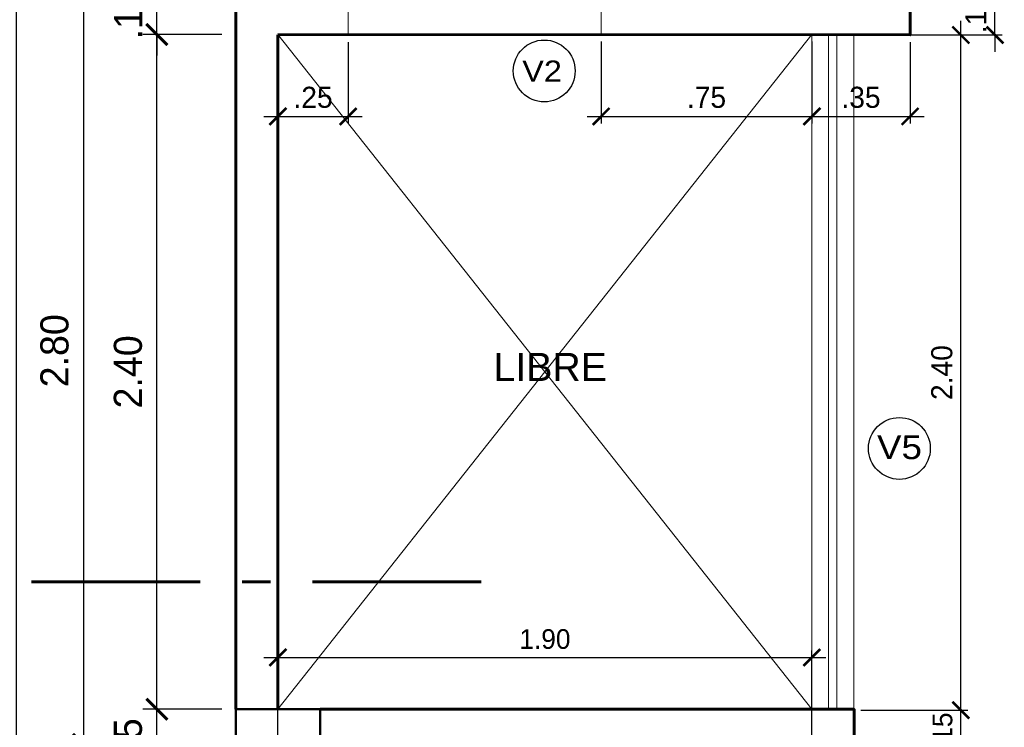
# Model space of a CAD drawing. Header units: metres. Extents: x -13 to 533, y -25 to 219.
# Tile 47 of 99: x 46.27 to 49.77, y 3.64 to 6.15. Entities that reach past the tile are written whole.
import ezdxf

# ---------------------------------------------------------------- set-up
doc = ezdxf.new("R2010")
doc.units = ezdxf.units.M
for name, pattern in [('ACAD_ISO10W100', [18, 12, -3, 0, -3]), ('DASHDOT', [1, 0.5, -0.25, 0, -0.25]), ('HIDDEN', [0.375, 0.25, -0.125])]:
    doc.linetypes.add(name, pattern=pattern)
for name, color, linetype, lineweight in [('COLUMNAS', 5, 'Continuous', 80), ('CORTES', 252, 'Continuous', 25), ('COTAS', 4, 'Continuous', 13), ('EJES', 251, 'Continuous', 20), ('Pluma 0.2', 252, 'Continuous', 20), ('PLUMA 0.8', 1, 'Continuous', 60)]:
    doc.layers.add(name, color=color, linetype=linetype, lineweight=lineweight)
doc.styles.add('STYLE1', font='arial.ttf', dxfattribs={"height": 0.3})
doc.styles.add('TEXTOCENT', font='GOTHIC.TTF')
doc.styles.add('TXTSHX', font='arial.ttf', dxfattribs={"height": 0.1})
doc.dimstyles.new('PLANTA50', dxfattribs={"dimscale": 0.5, "dimtxt": 0.2, "dimasz": 0.15, "dimexe": 0.1, "dimexo": 0.1, "dimgap": 0.1, "dimtad": 2, "dimzin": 7, "dimdsep": 46, "dimtxsty": 'TEXTOCENT', "dimblk": 'ARCHTICK', "dimcen": 0.2, "dimdle": 0.1, "dimclrd": 8, "dimclre": 8, "dimclrt": 256, "dimaunit": 1, "dimadec": 0, "dimazin": 0, "dimtfac": 1, "dimtix": 1, "dimtmove": 2, "dimatfit": 3, "dimldrblk": 'ARCHTICK', "dimfxl": 1, "dimtolj": 1, "dimtzin": 0, "dimarcsym": 0})

# ---------------------------------------------------------------- blocks, each defined once
blk = doc.blocks.new('_ARCHTICK')
at = {"color": 0, "linetype": 'ByBlock', "const_width": 0.15}
blk.add_lwpolyline([(-0.5, -0.5), (0.5, 0.5)], dxfattribs=at)
blk = doc.blocks.new('*D400')
at = {"layer": 'COTAS', "color": 8, "lineweight": -2, "transparency": 16777216}
for p, q in [((46.2553, 20.05), (46.2553, -0.05)), ((46.9871, 20), (46.2053, 20)), ((46.9371, 0), (46.2053, 0))]:
    blk.add_line(p, q, dxfattribs=at)
at = {"layer": 'Defpoints', "color": 0, "lineweight": 5, "transparency": 16777216}
for p in [(47.0371, 20), (46.2553, 0), (46.9871, 0)]:
    blk.add_point(p, dxfattribs=at)
at = {"layer": 'COTAS', "color": 8, "lineweight": -2, "transparency": 16777216, "xscale": 0.075, "yscale": 0.075, "zscale": 0.075}
for p, rotation in [((46.2553, 20), 90), ((46.2553, 0), 270)]:
    blk.add_blockref('_ARCHTICK', p, dxfattribs=dict(at, rotation=rotation))
at = {"layer": 'COTAS', "transparency": 16777216, "insert": (46.1527, 10), "char_height": 0.1, "attachment_point": 5, "rotation": 90, "style": 'TEXTOCENT'}
blk.add_mtext('\\A1;20.00', dxfattribs=at)
blk = doc.blocks.new('A$C7ABB6997')
at = {"layer": 'EJES', "color": 250, "linetype": 'DASHDOT', "ltscale": 0.01}
blk.add_line((0.22, 0.6), (0.22, 2.75), dxfattribs=at)
at = {"layer": 'EJES', "color": 250, "lineweight": 40}
blk.add_circle((0.22, 2.97), 0.22, dxfattribs=at)
blk = doc.blocks.new('*D403')
at = {"layer": 'COTAS', "color": 8, "lineweight": -2, "transparency": 16777216}
for p, q in [((46.7563, 3.7), (46.7563, 3.775)), ((46.9871, 3.7), (46.7063, 3.7)), ((46.7563, 3.45), (46.7563, 3.7)), ((46.9871, 3.45), (46.7063, 3.45)), ((46.7563, 3.45), (46.7563, 3.375))]:
    blk.add_line(p, q, dxfattribs=at)
at = {"layer": 'Defpoints', "color": 0, "lineweight": 5, "transparency": 16777216}
for p in [(46.7563, 3.7), (47.0371, 3.7), (47.0371, 3.45)]:
    blk.add_point(p, dxfattribs=at)
at = {"layer": 'COTAS', "color": 8, "lineweight": -2, "transparency": 16777216, "xscale": 0.075, "yscale": 0.075, "zscale": 0.075}
for p, rotation in [((46.7563, 3.7), 270), ((46.7563, 3.45), 90)]:
    blk.add_blockref('_ARCHTICK', p, dxfattribs=dict(at, rotation=rotation))
at = {"layer": 'COTAS', "transparency": 16777216, "insert": (46.6538, 3.575), "char_height": 0.1, "attachment_point": 5, "rotation": 90, "style": 'TEXTOCENT'}
blk.add_mtext('\\A1;.25', dxfattribs=at)
blk = doc.blocks.new('*D404')
at = {"layer": 'COTAS', "color": 8, "lineweight": -2, "transparency": 16777216}
for p, q in [((46.7563, 3.65), (46.7563, 6.15)), ((46.9871, 6.1), (46.7063, 6.1)), ((46.9871, 3.7), (46.7063, 3.7))]:
    blk.add_line(p, q, dxfattribs=at)
at = {"layer": 'Defpoints', "color": 0, "lineweight": 5, "transparency": 16777216}
for p in [(46.7563, 6.1), (47.0371, 6.1), (47.0371, 3.7)]:
    blk.add_point(p, dxfattribs=at)
at = {"layer": 'COTAS', "color": 8, "lineweight": -2, "transparency": 16777216, "xscale": 0.075, "yscale": 0.075, "zscale": 0.075}
for p, rotation in [((46.7563, 6.1), 90), ((46.7563, 3.7), 270)]:
    blk.add_blockref('_ARCHTICK', p, dxfattribs=dict(at, rotation=rotation))
at = {"layer": 'COTAS', "transparency": 16777216, "insert": (46.6538, 4.9), "char_height": 0.1, "attachment_point": 5, "rotation": 90, "style": 'TEXTOCENT'}
blk.add_mtext('\\A1;2.40', dxfattribs=at)
blk = doc.blocks.new('*D405')
at = {"layer": 'COTAS', "color": 8, "lineweight": -2, "transparency": 16777216}
for p, q in [((46.7563, 6.25), (46.7563, 6.325)), ((46.9871, 6.25), (46.7063, 6.25)), ((46.7563, 6.1), (46.7563, 6.25)), ((46.9871, 6.1), (46.7063, 6.1)), ((46.7563, 6.1), (46.7563, 6.025))]:
    blk.add_line(p, q, dxfattribs=at)
at = {"layer": 'Defpoints', "color": 0, "lineweight": 5, "transparency": 16777216}
for p in [(46.7563, 6.25), (47.0371, 6.25), (47.0371, 6.1)]:
    blk.add_point(p, dxfattribs=at)
at = {"layer": 'COTAS', "color": 8, "lineweight": -2, "transparency": 16777216, "xscale": 0.075, "yscale": 0.075, "zscale": 0.075}
for p, rotation in [((46.7563, 6.25), 270), ((46.7563, 6.1), 90)]:
    blk.add_blockref('_ARCHTICK', p, dxfattribs=dict(at, rotation=rotation))
at = {"layer": 'COTAS', "transparency": 16777216, "insert": (46.655, 6.175), "char_height": 0.1, "attachment_point": 5, "rotation": 90, "style": 'TEXTOCENT'}
blk.add_mtext('\\A1;.15', dxfattribs=at)
blk = doc.blocks.new('*D415')
at = {"layer": 'COTAS', "color": 8, "lineweight": -2, "transparency": 16777216}
for p, q in [((46.495, 6.425), (46.495, 3.525)), ((46.7063, 6.375), (46.445, 6.375)), ((46.7063, 3.575), (46.445, 3.575))]:
    blk.add_line(p, q, dxfattribs=at)
at = {"layer": 'Defpoints', "color": 0, "lineweight": 5, "transparency": 16777216}
for p in [(46.7563, 6.375), (46.495, 3.575), (46.7563, 3.575)]:
    blk.add_point(p, dxfattribs=at)
at = {"layer": 'COTAS', "color": 8, "lineweight": -2, "transparency": 16777216, "xscale": 0.075, "yscale": 0.075, "zscale": 0.075}
for p, rotation in [((46.495, 6.375), 90), ((46.495, 3.575), 270)]:
    blk.add_blockref('_ARCHTICK', p, dxfattribs=dict(at, rotation=rotation))
at = {"layer": 'COTAS', "transparency": 16777216, "insert": (46.3925, 4.975), "char_height": 0.1, "attachment_point": 5, "rotation": 90, "style": 'TEXTOCENT'}
blk.add_mtext('\\A1;2.80', dxfattribs=at)
blk = doc.blocks.new('*D498')
at = {"layer": 'COTAS', "color": 251, "linetype": 'Continuous', "lineweight": -2, "transparency": 16777216}
for p, q in [((49.6172, 3.6967), (49.6172, 3.7567)), ((49.2618, 3.6967), (49.6422, 3.6967)), ((49.6172, 3.55), (49.6172, 3.6967)), ((49.1121, 3.55), (49.6422, 3.55)), ((49.6172, 3.55), (49.6172, 3.49))]:
    blk.add_line(p, q, dxfattribs=at)
at = {"layer": 'Defpoints', "color": 0, "linetype": 'Continuous', "lineweight": 5, "transparency": 16777216}
for p in [(49.2368, 3.6967), (49.6172, 3.6967), (49.0871, 3.55)]:
    blk.add_point(p, dxfattribs=at)
at = {"layer": 'COTAS', "color": 251, "linetype": 'Continuous', "lineweight": -2, "transparency": 16777216, "xscale": 0.06, "yscale": 0.06, "zscale": 0.06}
for p, rotation in [((49.6172, 3.6967), 270), ((49.6172, 3.55), 90)]:
    blk.add_blockref('_ARCHTICK', p, dxfattribs=dict(at, rotation=rotation))
at = {"layer": 'COTAS', "color": 2, "linetype": 'Continuous', "lineweight": 5, "transparency": 16777216, "insert": (49.5522, 3.6234), "char_height": 0.07, "attachment_point": 5, "rotation": 90}
blk.add_mtext('\\A1;.15', dxfattribs=at)
blk = doc.blocks.new('*D499')
at = {"layer": 'COTAS', "color": 251, "linetype": 'Continuous', "lineweight": -2, "transparency": 16777216}
for p, q in [((49.6172, 3.6467), (49.6172, 6.1481)), ((49.2618, 6.0981), (49.6422, 6.0981)), ((49.2618, 3.6967), (49.6422, 3.6967))]:
    blk.add_line(p, q, dxfattribs=at)
at = {"layer": 'Defpoints', "color": 0, "linetype": 'Continuous', "lineweight": 5, "transparency": 16777216}
for p in [(49.2368, 6.0981), (49.6172, 6.0981), (49.2368, 3.6967)]:
    blk.add_point(p, dxfattribs=at)
at = {"layer": 'COTAS', "color": 251, "linetype": 'Continuous', "lineweight": -2, "transparency": 16777216, "xscale": 0.06, "yscale": 0.06, "zscale": 0.06}
for p, rotation in [((49.6172, 6.0981), 90), ((49.6172, 3.6967), 270)]:
    blk.add_blockref('_ARCHTICK', p, dxfattribs=dict(at, rotation=rotation))
at = {"layer": 'COTAS', "color": 2, "linetype": 'Continuous', "lineweight": 5, "transparency": 16777216, "insert": (49.5497, 4.8974), "char_height": 0.075, "attachment_point": 5, "rotation": 90}
blk.add_mtext('\\A1;2.40', dxfattribs=at)
blk = doc.blocks.new('*D500')
at = {"layer": 'COTAS', "color": 251, "linetype": 'Continuous', "lineweight": -2, "transparency": 16777216}
for p, q in [((49.7386, 6.25), (49.7386, 6.31)), ((49.3121, 6.25), (49.7636, 6.25)), ((49.7386, 6.0981), (49.7386, 6.25)), ((49.4615, 6.0981), (49.7636, 6.0981)), ((49.7386, 6.0981), (49.7386, 6.0381))]:
    blk.add_line(p, q, dxfattribs=at)
at = {"layer": 'Defpoints', "color": 0, "linetype": 'Continuous', "lineweight": 5, "transparency": 16777216}
for p in [(49.2871, 6.25), (49.7386, 6.25), (49.4365, 6.0981)]:
    blk.add_point(p, dxfattribs=at)
at = {"layer": 'COTAS', "color": 251, "linetype": 'Continuous', "lineweight": -2, "transparency": 16777216, "xscale": 0.06, "yscale": 0.06, "zscale": 0.06}
for p, rotation in [((49.7386, 6.25), 270), ((49.7386, 6.0981), 90)]:
    blk.add_blockref('_ARCHTICK', p, dxfattribs=dict(at, rotation=rotation))
at = {"layer": 'COTAS', "color": 2, "linetype": 'Continuous', "lineweight": 5, "transparency": 16777216, "insert": (49.6711, 6.1741), "char_height": 0.075, "attachment_point": 5, "rotation": 90}
blk.add_mtext('\\A1;.15', dxfattribs=at)
blk = doc.blocks.new('*D513')
at = {"layer": 'COTAS', "color": 251, "linetype": 'Continuous', "lineweight": -2, "transparency": 16777216}
for p, q in [((47.1871, 3.475), (47.1871, 3.9093)), ((49.0871, 3.428), (49.0871, 3.9093)), ((47.1371, 3.8843), (49.1371, 3.8843))]:
    blk.add_line(p, q, dxfattribs=at)
at = {"layer": 'Defpoints', "color": 0, "linetype": 'Continuous', "lineweight": 5, "transparency": 16777216}
for p in [(49.0871, 3.8843), (47.1871, 3.45), (49.0871, 3.403)]:
    blk.add_point(p, dxfattribs=at)
at = {"layer": 'COTAS', "color": 251, "linetype": 'Continuous', "lineweight": -2, "transparency": 16777216, "xscale": 0.06, "yscale": 0.06, "zscale": 0.06, "rotation": 180}
blk.add_blockref('_ARCHTICK', (47.1871, 3.8843), dxfattribs=at)
at = {"layer": 'COTAS', "color": 251, "linetype": 'Continuous', "lineweight": -2, "transparency": 16777216, "xscale": 0.06, "yscale": 0.06, "zscale": 0.06}
blk.add_blockref('_ARCHTICK', (49.0871, 3.8843), dxfattribs=at)
at = {"layer": 'COTAS', "color": 2, "linetype": 'Continuous', "lineweight": 5, "transparency": 16777216, "insert": (48.1371, 3.9493), "char_height": 0.07, "attachment_point": 5}
blk.add_mtext('\\A1;1.90', dxfattribs=at)
blk = doc.blocks.new('*D528')
at = {"layer": 'COTAS', "color": 251, "linetype": 'Continuous', "lineweight": -2, "transparency": 16777216}
for p, q in [((47.1871, 6.0731), (47.1871, 5.7835)), ((47.4371, 6.0731), (47.4371, 5.7835)), ((47.1371, 5.8085), (47.4871, 5.8085))]:
    blk.add_line(p, q, dxfattribs=at)
at = {"layer": 'Defpoints', "color": 0, "linetype": 'Continuous', "lineweight": 5, "transparency": 16777216}
for p in [(47.1871, 6.0981), (47.4371, 6.0981), (47.4371, 5.8085)]:
    blk.add_point(p, dxfattribs=at)
at = {"layer": 'COTAS', "color": 251, "linetype": 'Continuous', "lineweight": -2, "transparency": 16777216, "xscale": 0.06, "yscale": 0.06, "zscale": 0.06, "rotation": 180}
blk.add_blockref('_ARCHTICK', (47.1871, 5.8085), dxfattribs=at)
at = {"layer": 'COTAS', "color": 251, "linetype": 'Continuous', "lineweight": -2, "transparency": 16777216, "xscale": 0.06, "yscale": 0.06, "zscale": 0.06}
blk.add_blockref('_ARCHTICK', (47.4371, 5.8085), dxfattribs=at)
at = {"layer": 'COTAS', "color": 2, "linetype": 'Continuous', "lineweight": 5, "transparency": 16777216, "insert": (47.3121, 5.876), "char_height": 0.075, "attachment_point": 5}
blk.add_mtext('\\A1;.25', dxfattribs=at)
blk = doc.blocks.new('*D530')
at = {"layer": 'COTAS', "color": 251, "linetype": 'Continuous', "lineweight": -2, "transparency": 16777216}
for p, q in [((48.3371, 6.075), (48.3371, 5.7835)), ((49.0871, 6.075), (49.0871, 5.7835)), ((48.2871, 5.8085), (49.1371, 5.8085))]:
    blk.add_line(p, q, dxfattribs=at)
at = {"layer": 'Defpoints', "color": 0, "linetype": 'Continuous', "lineweight": 5, "transparency": 16777216}
for p in [(48.3371, 6.1), (49.0871, 6.1), (49.0871, 5.8085)]:
    blk.add_point(p, dxfattribs=at)
at = {"layer": 'COTAS', "color": 251, "linetype": 'Continuous', "lineweight": -2, "transparency": 16777216, "xscale": 0.06, "yscale": 0.06, "zscale": 0.06, "rotation": 180}
blk.add_blockref('_ARCHTICK', (48.3371, 5.8085), dxfattribs=at)
at = {"layer": 'COTAS', "color": 251, "linetype": 'Continuous', "lineweight": -2, "transparency": 16777216, "xscale": 0.06, "yscale": 0.06, "zscale": 0.06}
blk.add_blockref('_ARCHTICK', (49.0871, 5.8085), dxfattribs=at)
at = {"layer": 'COTAS', "color": 2, "linetype": 'Continuous', "lineweight": 5, "transparency": 16777216, "insert": (48.7121, 5.876), "char_height": 0.075, "attachment_point": 5}
blk.add_mtext('\\A1;.75', dxfattribs=at)
blk = doc.blocks.new('*D531')
at = {"layer": 'COTAS', "color": 251, "linetype": 'Continuous', "lineweight": -2, "transparency": 16777216}
for p, q in [((49.0871, 6.075), (49.0871, 5.7835)), ((49.4365, 6.0731), (49.4365, 5.7835)), ((49.0371, 5.8085), (49.4865, 5.8085))]:
    blk.add_line(p, q, dxfattribs=at)
at = {"layer": 'Defpoints', "color": 0, "linetype": 'Continuous', "lineweight": 5, "transparency": 16777216}
for p in [(49.0871, 6.1), (49.4365, 6.0981), (49.4365, 5.8085)]:
    blk.add_point(p, dxfattribs=at)
at = {"layer": 'COTAS', "color": 251, "linetype": 'Continuous', "lineweight": -2, "transparency": 16777216, "xscale": 0.06, "yscale": 0.06, "zscale": 0.06, "rotation": 180}
blk.add_blockref('_ARCHTICK', (49.0871, 5.8085), dxfattribs=at)
at = {"layer": 'COTAS', "color": 251, "linetype": 'Continuous', "lineweight": -2, "transparency": 16777216, "xscale": 0.06, "yscale": 0.06, "zscale": 0.06}
blk.add_blockref('_ARCHTICK', (49.4365, 5.8085), dxfattribs=at)
at = {"layer": 'COTAS', "color": 2, "linetype": 'Continuous', "lineweight": 5, "transparency": 16777216, "insert": (49.2618, 5.876), "char_height": 0.075, "attachment_point": 5}
blk.add_mtext('\\A1;.35', dxfattribs=at)

msp = doc.modelspace()

# ---------------------------------------------------------------- linework, layer by layer
at = {"linetype": 'Continuous'}
for centre in [(48.1346, 5.9703), (49.3985, 4.6276)]:
    msp.add_circle(centre, 0.11, dxfattribs=at)
at = {"layer": 'COLUMNAS', "linetype": 'Continuous', "lineweight": 50}
msp.add_lwpolyline([(47.3371, 3.7), (47.0371, 3.7), (47.0371, 3.45), (47.3371, 3.45)], close=True, dxfattribs=at)
at = {"layer": 'CORTES', "linetype": 'ACAD_ISO10W100', "lineweight": 60, "ltscale": 0.05}
msp.add_lwpolyline([(47.9104, 4.1537), (45.3166, 4.1537)], dxfattribs=at)
at = {"layer": 'Pluma 0.2', "color": 251, "linetype": 'HIDDEN', "lineweight": 5, "ltscale": 0.4}
for p, q in [((47.4371, 6.1), (47.4371, 6.25)), ((48.3371, 6.1), (48.3371, 6.25))]:
    msp.add_line(p, q, dxfattribs=at)
at = {"layer": 'Pluma 0.2', "color": 0}
for points in [[(49.0871, 6.1), (47.1871, 3.7)], [(49.0871, 3.7), (47.1871, 6.1)], [(49.0868, 3.6967), (49.0868, 6.0981)], [(49.2368, 3.6967), (49.2368, 6.0981)]]:
    msp.add_lwpolyline(points, dxfattribs=at)
at = {"layer": 'Pluma 0.2', "color": 0, "linetype": 'Continuous', "lineweight": 5}
for points in [[(49.1459, 3.6967), (49.1459, 6.0981)], [(49.1759, 3.6967), (49.1759, 6.0981)]]:
    msp.add_lwpolyline(points, dxfattribs=at)
at = {"layer": 'PLUMA 0.8'}
for points in [[(47.1871, 6.1), (49.4365, 6.0981), (49.4371, 6.7), (49.2871, 6.7), (49.2871, 6.25), (47.3371, 6.25), (47.3371, 6.25), (47.3371, 6.25)], [(47.0371, 6.25), (47.0371, 3.7)], [(47.1871, 6.0981), (47.1871, 3.7)], [(47.3371, 3.7), (49.2371, 3.7), (49.2371, 1.25), (49.0871, 1.25), (49.0871, 3.55), (47.3371, 3.55)]]:
    msp.add_lwpolyline(points, dxfattribs=at)

# ---------------------------------------------------------------- block references
at = {"layer": 'EJES', "ltscale": 0.5, "rotation": 90.00000000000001}
msp.add_blockref('A$C7ABB6997', (48.3621, 3.355), dxfattribs=at)

# ---------------------------------------------------------------- texts
at = {"linetype": 'Continuous', "style": 'STYLE1', "width": 1.1}
msp.add_text('V2', height=0.075, dxfattribs=at).set_placement((48.0565, 5.9323))
at = {"color": 9, "linetype": 'Continuous', "style": 'STYLE1', "width": 1.1}
msp.add_text('V5', height=0.085, dxfattribs=at).set_placement((49.3189, 4.5896))
at = {"layer": 'COTAS', "color": 9, "style": 'TXTSHX'}
msp.add_text('LIBRE', height=0.1, dxfattribs=at).set_placement((47.9541, 4.8675))

# ---------------------------------------------------------------- dimensions: what is measured, and where the dimension line sits
at = {"layer": 'COTAS'}
for base, p1, p2, picture, middle in [((46.2553, 0), (47.0371, 20), (46.9871, 0), '*D400', (46.1527, 10)), ((46.495, 3.575), (46.7563, 6.375), (46.7563, 3.575), '*D415', (46.3925, 4.975)), ((46.7563, 6.25), (47.0371, 6.1), (47.0371, 6.25), '*D405', (46.655, 6.175)), ((46.7563, 6.1), (47.0371, 3.7), (47.0371, 6.1), '*D404', (46.6538, 4.9)), ((46.7563, 3.7), (47.0371, 3.45), (47.0371, 3.7), '*D403', (46.6538, 3.575))]:
    dim = msp.add_linear_dim(base=base, p1=p1, p2=p2, angle=90, dimstyle='PLANTA50', dxfattribs=at)
    dim.commit()
    dim.dimension.update_dxf_attribs({"geometry": picture, "text_midpoint": middle})
at = {"layer": 'COTAS', "linetype": 'Continuous', "lineweight": 5}
for base, p1, p2, override, picture, middle in [((49.7386, 6.25), (49.4365, 6.0981), (49.2871, 6.25), {"dimtxt": 0.15, "dimasz": 0.12, "dimexe": 0.05, "dimexo": 0.05, "dimgap": 0.06, "dimtad": 1, "dimtxsty": 'Standard', "dimclrd": 251, "dimclre": 251, "dimclrt": 2}, '*D500', (49.6711, 6.1741)), ((49.6172, 6.0981), (49.2368, 3.6967), (49.2368, 6.0981), {"dimtxt": 0.15, "dimasz": 0.12, "dimexe": 0.05, "dimexo": 0.05, "dimgap": 0.06, "dimtad": 1, "dimtxsty": 'Standard', "dimclrd": 251, "dimclre": 251, "dimclrt": 2}, '*D499', (49.5497, 4.8974)), ((49.6172, 3.6967), (49.0871, 3.55), (49.2368, 3.6967), {"dimtxt": 0.14, "dimasz": 0.12, "dimexe": 0.05, "dimexo": 0.05, "dimgap": 0.06, "dimtad": 1, "dimtxsty": 'Standard', "dimclrd": 251, "dimclre": 251, "dimclrt": 2}, '*D498', (49.5522, 3.6234))]:
    dim = msp.add_linear_dim(base=base, p1=p1, p2=p2, angle=90, dimstyle='PLANTA50', override=override, dxfattribs=at)
    dim.commit()
    dim.dimension.update_dxf_attribs({"geometry": picture, "text_midpoint": middle})
for base, p1, p2, override, picture, middle in [((47.4371, 5.8085), (47.1871, 6.0981), (47.4371, 6.0981), {"dimtxt": 0.15, "dimasz": 0.12, "dimexe": 0.05, "dimexo": 0.05, "dimgap": 0.06, "dimtad": 1, "dimtxsty": 'Standard', "dimclrd": 251, "dimclre": 251, "dimclrt": 2}, '*D528', (47.3121, 5.876)), ((49.0871, 5.8085), (48.3371, 6.1), (49.0871, 6.1), {"dimtxt": 0.15, "dimasz": 0.12, "dimexe": 0.05, "dimexo": 0.05, "dimgap": 0.06, "dimtad": 1, "dimtxsty": 'Standard', "dimclrd": 251, "dimclre": 251, "dimclrt": 2}, '*D530', (48.7121, 5.876)), ((49.4365, 5.8085), (49.0871, 6.1), (49.4365, 6.0981), {"dimtxt": 0.15, "dimasz": 0.12, "dimexe": 0.05, "dimexo": 0.05, "dimgap": 0.06, "dimtad": 1, "dimtxsty": 'Standard', "dimclrd": 251, "dimclre": 251, "dimclrt": 2}, '*D531', (49.2618, 5.876)), ((49.0871, 3.8843), (47.1871, 3.45), (49.0871, 3.403), {"dimtxt": 0.14, "dimasz": 0.12, "dimexe": 0.05, "dimexo": 0.05, "dimgap": 0.06, "dimtad": 1, "dimtxsty": 'Standard', "dimclrd": 251, "dimclre": 251, "dimclrt": 2}, '*D513', (48.1371, 3.9493))]:
    dim = msp.add_linear_dim(base=base, p1=p1, p2=p2, dimstyle='PLANTA50', override=override, dxfattribs=at)
    dim.commit()
    dim.dimension.update_dxf_attribs({"geometry": picture, "text_midpoint": middle})

doc.saveas('drawing.dxf')
